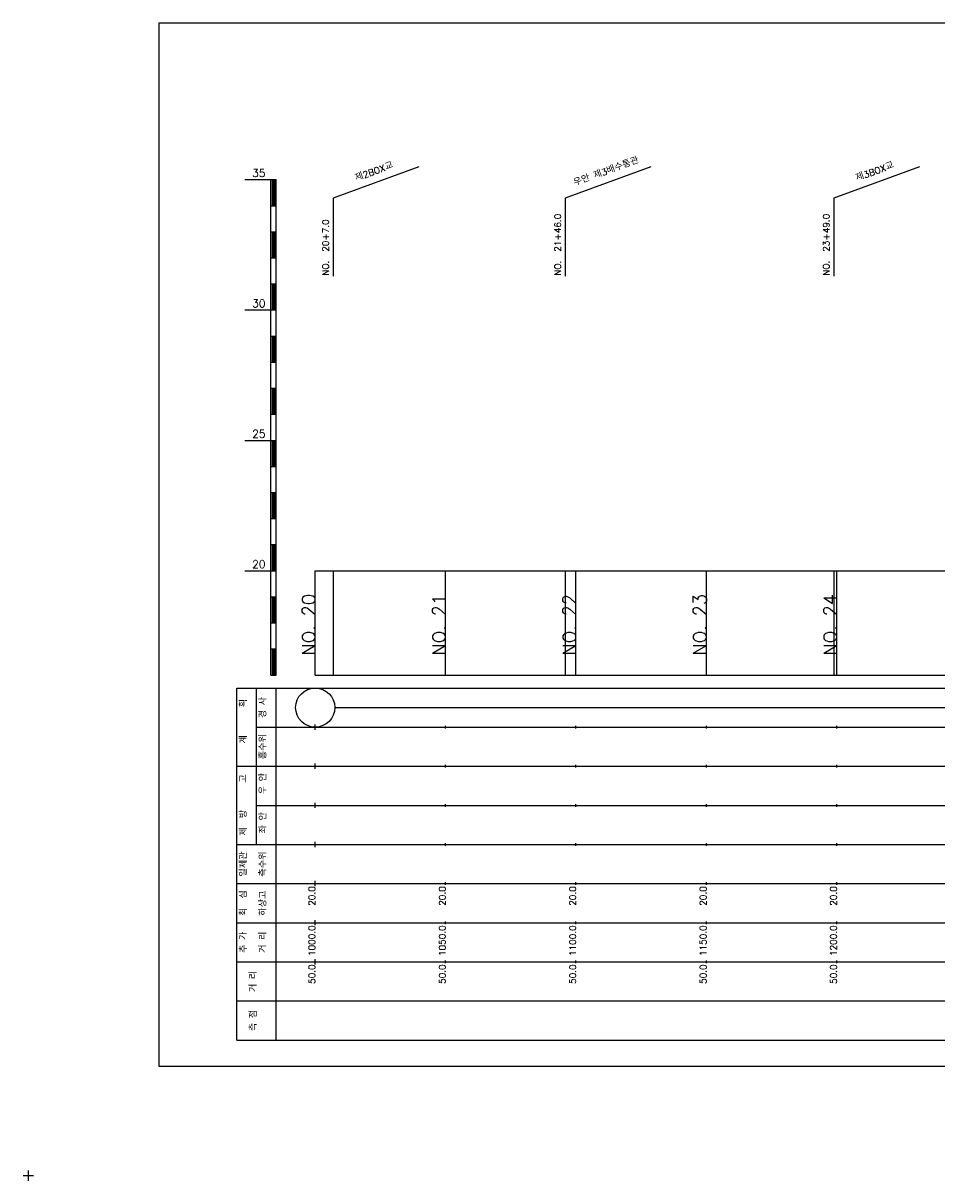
# Model space of a CAD drawing. Extents: x -504 to 685, y -2 to 1934.
# Tile 6 of 9: x -2 to 348, y 964 to 1408. Entities that reach past the tile are written whole.
import ezdxf
from ezdxf.enums import TextEntityAlignment as Align

# ---------------------------------------------------------------- set-up
doc = ezdxf.new("R2010")
doc.units = 0
doc.header["$LTSCALE"] = 5
for name, color, linetype in [('BOX', 5, 'CONTINUOUS'), ('DT1', 3, 'CONTINUOUS'), ('LT1', 4, 'CONTINUOUS'), ('ST1', 7, 'CONTINUOUS')]:
    doc.layers.add(name, color=color, linetype=linetype)
doc.styles.add('GHS', font='ROMANS.shx', dxfattribs={"bigfont": 'GHS.shx'})

msp = doc.modelspace()

# ---------------------------------------------------------------- linework, layer by layer
at = {"layer": 'BOX'}
msp.add_lwpolyline([(50, 1008), (650, 1008), (650, 1408), (50, 1408), (50, 1008)], dxfattribs=at)
at = {"layer": 'DT1'}
for p, q in [((110, 1189.08), (110, 1191.08)), ((160, 1189.58), (160, 1190.58)), ((210, 1189.58), (210, 1190.58)), ((260, 1189.58), (260, 1190.58)), ((310, 1189.58), (310, 1190.58))]:
    msp.add_line(p, q, dxfattribs=at)
at = {"layer": 'LT1', "linetype": 'CONTINUOUS'}
for p, q in [((117, 1341), (149.89, 1352.97)), ((206, 1341), (238.89, 1352.97)), ((309, 1341), (341.89, 1352.97)), ((117, 1311), (117, 1341)), ((206, 1311), (206, 1341)), ((309, 1311), (309, 1341))]:
    msp.add_line(p, q, dxfattribs=at)
at = {"layer": 'LT1'}
for p, q in [((83, 1348), (93, 1348)), ((93, 1158), (93, 1348)), ((93, 1348), (95, 1348)), ((93.5, 1347.8), (93.5, 1338.2)), ((94, 1347.8), (94, 1338.2)), ((94.5, 1347.8), (94.5, 1338.2)), ((95, 1158), (95, 1348)), ((93, 1338), (95, 1338)), ((93, 1328), (95, 1328)), ((93.5, 1327.8), (93.5, 1318.2)), ((94, 1327.8), (94, 1318.2)), ((94.5, 1327.8), (94.5, 1318.2)), ((93, 1318), (95, 1318)), ((93, 1308), (95, 1308)), ((93.5, 1307.8), (93.5, 1298.2)), ((94, 1307.8), (94, 1298.2)), ((94.5, 1307.8), (94.5, 1298.2)), ((83, 1298), (93, 1298)), ((93, 1298), (95, 1298)), ((93, 1288), (95, 1288)), ((93.5, 1287.8), (93.5, 1278.2)), ((94, 1287.8), (94, 1278.2)), ((94.5, 1287.8), (94.5, 1278.2)), ((93, 1278), (95, 1278)), ((93, 1268), (95, 1268)), ((93.5, 1267.8), (93.5, 1258.2)), ((94, 1267.8), (94, 1258.2)), ((94.5, 1267.8), (94.5, 1258.2)), ((93, 1258), (95, 1258)), ((83, 1248), (93, 1248)), ((93, 1248), (95, 1248)), ((93.5, 1247.8), (93.5, 1238.2)), ((94, 1247.8), (94, 1238.2)), ((94.5, 1247.8), (94.5, 1238.2)), ((93, 1238), (95, 1238)), ((93, 1228), (95, 1228)), ((93.5, 1227.8), (93.5, 1218.2)), ((94, 1227.8), (94, 1218.2)), ((94.5, 1227.8), (94.5, 1218.2)), ((93, 1218), (95, 1218)), ((93, 1208), (95, 1208)), ((93.5, 1207.8), (93.5, 1198.2)), ((94, 1207.8), (94, 1198.2)), ((94.5, 1207.8), (94.5, 1198.2)), ((83, 1198), (93, 1198)), ((93, 1198), (95, 1198)), ((110, 1158), (110, 1198)), ((117, 1158), (117, 1198)), ((160, 1158), (160, 1198)), ((206, 1158), (206, 1198)), ((210, 1158), (210, 1198)), ((260, 1158), (260, 1198)), ((309, 1158), (309, 1198)), ((310, 1158), (310, 1198)), ((93, 1188), (95, 1188)), ((93.5, 1187.8), (93.5, 1178.2)), ((94, 1187.8), (94, 1178.2)), ((94.5, 1187.8), (94.5, 1178.2)), ((93, 1178), (95, 1178)), ((93, 1168), (95, 1168)), ((93.5, 1167.8), (93.5, 1158.2)), ((94, 1167.8), (94, 1158.2)), ((94.5, 1167.8), (94.5, 1158.2)), ((93, 1158), (95, 1158)), ((110, 1158), (610, 1158)), ((110, 1137), (110, 1139)), ((160, 1137.5), (160, 1138.5)), ((210, 1137.5), (210, 1138.5)), ((260, 1137.5), (260, 1138.5)), ((310, 1137.5), (310, 1138.5)), ((110, 1122), (110, 1124)), ((160, 1122.5), (160, 1123.5)), ((210, 1122.5), (210, 1123.5)), ((260, 1122.5), (260, 1123.5)), ((310, 1122.5), (310, 1123.5)), ((110, 1107), (110, 1109)), ((160, 1107.5), (160, 1108.5)), ((210, 1107.5), (210, 1108.5)), ((260, 1107.5), (260, 1108.5)), ((310, 1107.5), (310, 1108.5)), ((110, 1092), (110, 1094)), ((160, 1092.5), (160, 1093.5)), ((210, 1092.5), (210, 1093.5)), ((260, 1092.5), (260, 1093.5)), ((310, 1092.5), (310, 1093.5)), ((110, 1077), (110, 1079)), ((160, 1077.5), (160, 1078.5)), ((210, 1077.5), (210, 1078.5)), ((260, 1077.5), (260, 1078.5)), ((310, 1077.5), (310, 1078.5)), ((110, 1062), (110, 1064)), ((160, 1062.5), (160, 1063.5)), ((210, 1062.5), (210, 1063.5)), ((260, 1062.5), (260, 1063.5)), ((310, 1062.5), (310, 1063.5)), ((110, 1047), (110, 1049)), ((160, 1047.5), (160, 1048.5)), ((210, 1047.5), (210, 1048.5)), ((260, 1047.5), (260, 1048.5)), ((310, 1047.5), (310, 1048.5))]:
    msp.add_line(p, q, dxfattribs=at)
msp.add_lwpolyline([(110, 1198), (160, 1198), (210, 1198), (260, 1198), (310, 1198), (360, 1198), (410, 1198), (460, 1198), (510, 1198), (560, 1198), (610, 1198)], dxfattribs=at)
at = {"layer": 'ST1'}
for p, q in [((80, 1018), (80, 1153)), ((80, 1153), (623, 1153)), ((87.5, 1123), (87.5, 1153)), ((95, 1018), (95, 1153)), ((87.5, 1138), (623, 1138)), ((80, 1123), (623, 1123)), ((87.5, 1093), (87.5, 1123)), ((87.5, 1108), (623, 1108)), ((80, 1093), (623, 1093)), ((80, 1078), (623, 1078)), ((80, 1063), (623, 1063)), ((80, 1048), (623, 1048)), ((80, 1033), (623, 1033)), ((80, 1018), (623, 1018)), ((0, 964), (0, 968)), ((-2, 966), (2, 966))]:
    msp.add_line(p, q, dxfattribs=at)
at = {"layer": 'ST1', "linetype": 'CONTINUOUS'}
msp.add_line((117.5, 1145.5), (602.5, 1145.5), dxfattribs=at)
msp.add_circle((110, 1145.5), 7.5, dxfattribs=at)

# ---------------------------------------------------------------- texts
at = {"layer": 'DT1', "linetype": 'CONTINUOUS', "style": 'GHS'}
for s, rotation, p in [('제2BOX교', 20, (133, 1349.99)), ('우안 제3배수통관', 20, (222, 1349.99)), ('제3BOX교', 20, (325, 1349.99)), ('  획', 90, (83.75, 1145.5)), ('경 사', 90, (91.25, 1145.5)), ('   계', 90, (83.75, 1130.5)), ('홍수위', 90, (91.25, 1130.5)), (' 우 안', 90, (91.25, 1115.5)), ('   고', 90, (83.75, 1115.5)), (' 제  방', 90, (83.75, 1100.5)), (' 좌 안', 90, (91.25, 1100.5)), ('일제관', 90, (83.75, 1085.5)), ('측수위', 90, (91.25, 1085.5)), ('하상고', 90, (91.25, 1070.5)), ('최  심', 90, (83.75, 1070.5)), ('추 가', 90, (83.75, 1055.5)), ('거 리', 90, (91.25, 1055.5)), ('거 리', 90, (87.5, 1040.5)), ('측 점', 90, (87.5, 1025.5))]:
    msp.add_text(s, height=2.5, rotation=rotation, dxfattribs=at).set_placement(p, align=Align.CENTER)
at = {"layer": 'DT1', "style": 'GHS'}
for s, p in [('35', (91, 1349)), ('30', (91, 1299)), ('25', (91, 1249)), ('20', (91, 1199))]:
    msp.add_text(s, height=3, dxfattribs=at).set_placement(p, align=Align.RIGHT)
at = {"layer": 'DT1', "linetype": 'CONTINUOUS', "style": 'GHS'}
for s, p in [('NO.  20+7.0', (115.25, 1311.12)), ('NO.  21+46.0', (204.25, 1311.12)), ('NO.  23+49.0', (307.25, 1311.12))]:
    msp.add_text(s, height=2.5, rotation=90, dxfattribs=at).set_placement(p)
at = {"layer": 'DT1', "style": 'GHS'}
for s, height, p in [('NO. 20', 5, (110, 1189.08)), ('NO. 21', 5, (160, 1189.08)), ('NO. 22', 5, (210, 1189.08)), ('NO. 23', 5, (260, 1189.08)), ('NO. 24', 5, (310, 1189.08)), (' 20.0', 2.5, (110, 1077)), (' 20.0', 2.5, (160, 1077)), (' 20.0', 2.5, (210, 1077)), (' 20.0', 2.5, (260, 1077)), (' 20.0', 2.5, (310, 1077)), ('  1000.0', 2.5, (110, 1062)), ('  1050.0', 2.5, (160, 1062)), ('  1100.0', 2.5, (210, 1062)), ('  1150.0', 2.5, (260, 1062)), ('  1200.0', 2.5, (310, 1062)), ('  50.0', 2.5, (110, 1047)), ('  50.0', 2.5, (160, 1047)), ('  50.0', 2.5, (210, 1047)), ('  50.0', 2.5, (260, 1047)), ('  50.0', 2.5, (310, 1047))]:
    msp.add_text(s, height=height, rotation=90, dxfattribs=at).set_placement(p, align=Align.RIGHT)

doc.saveas('drawing.dxf')
